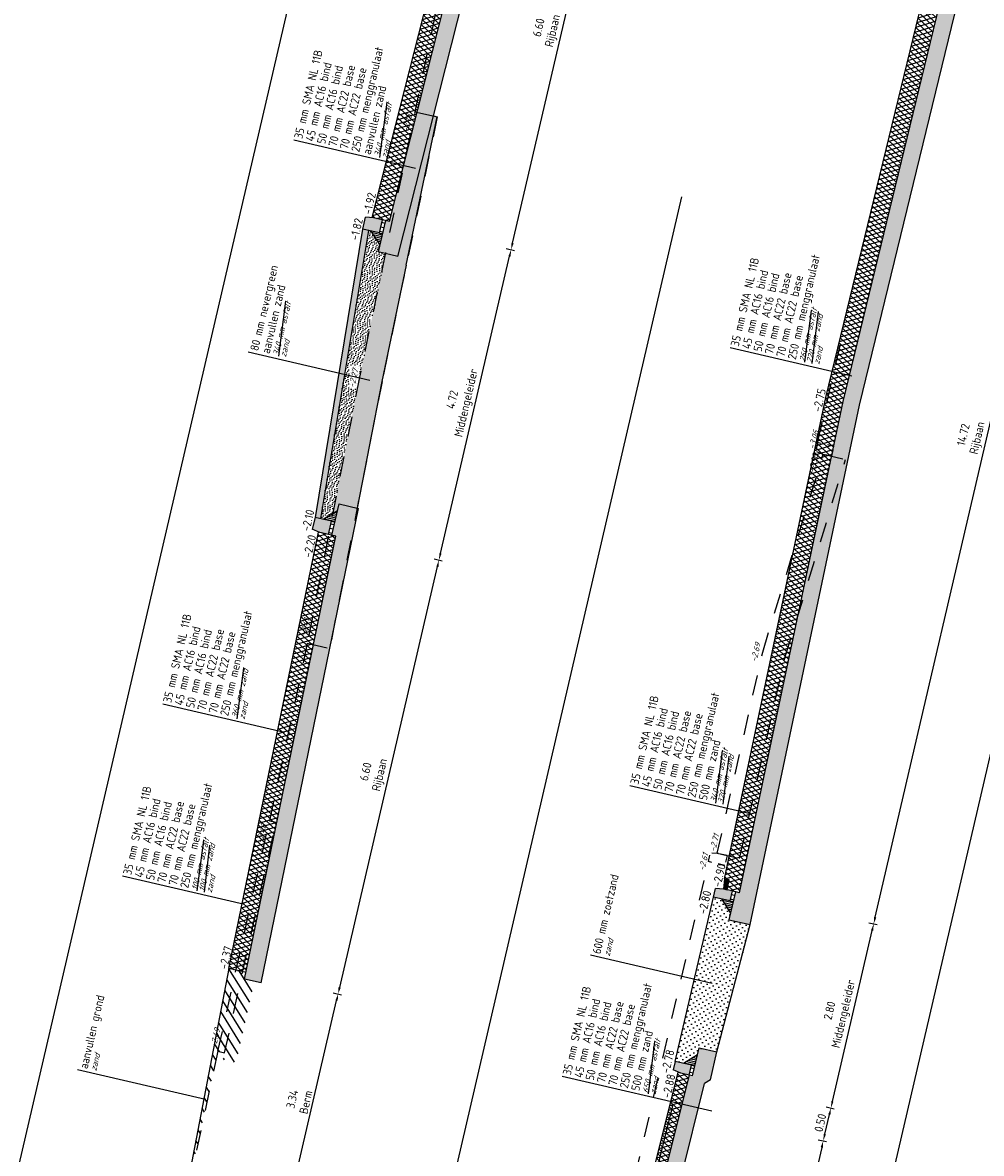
# Model space of a CAD drawing. Header units: metres. Extents: x 116958 to 118326, y 475500 to 477904.
# Tile 20 of 256: x 117782 to 117796, y 475606 to 475623. Entities that reach past the tile are written whole.
import ezdxf

# ---------------------------------------------------------------- set-up
doc = ezdxf.new("R2010")
doc.units = ezdxf.units.M
doc.header["$LTSCALE"] = 0.2
doc.linetypes.add('OPNEMEN', pattern=[3, 1.5, -1.5])
doc.layers.get('0').update_dxf_attribs({"color": 6})
for name, color, linetype in [('X-XX-DWP-ARCERING', 13, 'Continuous'), ('X-XX-DWP-ARCERING_GRIJS', 253, 'Continuous'), ('X-XX-DWP-ARCERING_RIVIERZAND', 3, 'Continuous'), ('X-XX-DWP-MAATVOERING', 2, 'Continuous'), ('X-XX-DWP-NW_SITUATIE', 3, 'Continuous'), ('X-XX-DWP-TEKST25', 2, 'Continuous'), ('X-XX-DWP-VERW_SITUATIE', 240, 'OPNEMEN')]:
    doc.layers.add(name, color=color, linetype=linetype)
doc.styles.get("Standard").update_dxf_attribs({"font": 'isocp.shx'})
doc.dimstyles.new('dim-50', dxfattribs={"dimscale": 0.05, "dimtxt": 2.5, "dimasz": 2, "dimexe": 1, "dimexo": 1, "dimgap": 0.8, "dimtad": 1, "dimzin": 0, "dimdsep": 46, "dimtxsty": 'Standard', "dimcen": 0, "dimclrd": 1, "dimclre": 1, "dimclrt": 256, "dimazin": 0, "dimtfac": 1, "dimtmove": 1, "dimatfit": 3, "dimfxl": 1.5, "dimfxlon": 1, "dimtfill": 1, "dimtolj": 1, "dimtzin": 0, "dimlwd": -1, "dimlwe": -1, "dimarcsym": 0})
pattern_1 = [(136.921862, (117587.671193, 476725.72233), (-0.0426871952, -0.0456514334), []), (196.921862, (117587.671193, 476725.72233), (0.0181917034, -0.059793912), [])]
pattern_2 = [(153.729479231, (-916.13505, 228.07293), (-0.143014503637, -0.018623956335), [0, -0.04, 0, -0.045, 0, -0.035]), (153.729479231, (-916.1826, 228.06696), (-0.071277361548, -0.054032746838), [0, -0.034, 0, -0.05, 0, -0.044]), (153.729479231, (-916.23033, 228.06063), (-0.107145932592, -0.036328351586), [0, -0.038, 0, -0.044, 0, -0.06])]

# ---------------------------------------------------------------- blocks, each defined once
blk = doc.blocks.new('*D225')
at = {"layer": 'Defpoints', "color": 0, "transparency": 16777216}
for p in [(117781.352, 475628.092), (117782.881, 475627.737), (117778.887, 475618.584)]:
    blk.add_point(p, dxfattribs=at)
at = {"layer": 'X-XX-DWP-MAATVOERING', "color": 1, "transparency": 16777216}
for p, q in [((117780.682, 475618.269), (117782.859, 475627.64)), ((117782.808, 475627.754), (117782.93, 475627.726)), ((117780.586, 475618.189), (117780.708, 475618.161))]:
    blk.add_line(p, q, dxfattribs=at)
for points in [[(117782.843, 475627.644), (117782.875, 475627.636), (117782.881, 475627.737)], [(117780.666, 475618.273), (117780.698, 475618.266), (117780.659, 475618.172)]]:
    blk.add_solid(points, dxfattribs=at)
at = {"layer": 'X-XX-DWP-MAATVOERING', "transparency": 16777216, "insert": (117781.551, 475623.005), "char_height": 0.125, "attachment_point": 5, "rotation": 76.9219, "bg_fill": 3, "box_fill_scale": 1.1, "bg_fill_color": 256, "bg_fill_true_color": 13158600, "bg_fill_transparency": 0}
blk.add_mtext('\\A1;9.82\\PRijbaan', dxfattribs=at)
blk = doc.blocks.new('130-150r')
for p, q in [((-150, -120), (-130, 0)), ((0, 0), (-130, 0)), ((0, -250), (0, 0)), ((-150, -250), (-150, -120)), ((-150, -250), (0, -250))]:
    blk.add_line(p, q)
blk = doc.blocks.new('180-200r')
for p, q in [((-200, 130), (-180, 250)), ((0, 250), (-180, 250)), ((0, 0), (0, 250)), ((-200, 0), (-200, 130)), ((-200, 0), (0, 0))]:
    blk.add_line(p, q)
blk = doc.blocks.new('*D177')
at = {"layer": 'Defpoints', "color": 0, "transparency": 16777216}
for p in [(117786.671, 475615.236), (117788.434, 475614.826), (117785.324, 475608.773)]:
    blk.add_point(p, dxfattribs=at)
at = {"layer": 'X-XX-DWP-MAATVOERING', "color": 1, "transparency": 16777216}
for p, q in [((117786.964, 475608.495), (117788.412, 475614.729)), ((117788.361, 475614.843), (117788.483, 475614.815)), ((117786.868, 475608.414), (117786.99, 475608.386))]:
    blk.add_line(p, q, dxfattribs=at)
for points in [[(117788.396, 475614.733), (117788.428, 475614.725), (117788.434, 475614.826)], [(117786.947, 475608.499), (117786.98, 475608.491), (117786.941, 475608.397)]]:
    blk.add_solid(points, dxfattribs=at)
at = {"layer": 'X-XX-DWP-MAATVOERING', "transparency": 16777216, "insert": (117787.469, 475611.663), "char_height": 0.125, "attachment_point": 5, "rotation": 76.9219, "bg_fill": 3, "box_fill_scale": 1.1, "bg_fill_color": 256, "bg_fill_true_color": 13158600, "bg_fill_transparency": 0}
blk.add_mtext('\\A1;6.60\\PRijbaan', dxfattribs=at)
blk = doc.blocks.new('*D178')
at = {"layer": 'Defpoints', "color": 0, "transparency": 16777216}
for p in [(117785.324, 475608.773), (117786.941, 475608.397), (117784.695, 475605.49)]:
    blk.add_point(p, dxfattribs=at)
at = {"layer": 'X-XX-DWP-MAATVOERING', "color": 1, "transparency": 16777216}
for p, q in [((117786.868, 475608.414), (117786.99, 475608.386)), ((117786.208, 475605.241), (117786.918, 475608.3)), ((117786.112, 475605.16), (117786.234, 475605.132))]:
    blk.add_line(p, q, dxfattribs=at)
for points in [[(117786.902, 475608.304), (117786.935, 475608.296), (117786.941, 475608.397)], [(117786.191, 475605.245), (117786.224, 475605.237), (117786.185, 475605.143)]]:
    blk.add_solid(points, dxfattribs=at)
at = {"layer": 'X-XX-DWP-MAATVOERING', "transparency": 16777216, "insert": (117786.362, 475606.817), "char_height": 0.125, "attachment_point": 5, "rotation": 76.9219, "bg_fill": 3, "box_fill_scale": 1.1, "bg_fill_color": 256, "bg_fill_true_color": 13158600, "bg_fill_transparency": 0}
blk.add_mtext('\\A1;3.34\\PBerm', dxfattribs=at)
blk = doc.blocks.new('*D179')
at = {"layer": 'Defpoints', "color": 0, "transparency": 16777216}
for p in [(117787.466, 475619.896), (117789.502, 475619.423), (117786.671, 475615.236)]:
    blk.add_point(p, dxfattribs=at)
at = {"layer": 'X-XX-DWP-MAATVOERING', "color": 1, "transparency": 16777216}
for p, q in [((117789.429, 475619.44), (117789.551, 475619.412)), ((117788.457, 475614.924), (117789.48, 475619.326)), ((117788.361, 475614.843), (117788.483, 475614.815))]:
    blk.add_line(p, q, dxfattribs=at)
for points in [[(117789.463, 475619.329), (117789.496, 475619.322), (117789.502, 475619.423)], [(117788.441, 475614.927), (117788.473, 475614.92), (117788.434, 475614.826)]]:
    blk.add_solid(points, dxfattribs=at)
at = {"layer": 'X-XX-DWP-MAATVOERING', "transparency": 16777216, "insert": (117788.75, 475617.175), "char_height": 0.125, "attachment_point": 5, "rotation": 76.9219, "bg_fill": 3, "box_fill_scale": 1.1, "bg_fill_color": 256, "bg_fill_true_color": 13158600, "bg_fill_transparency": 0}
blk.add_mtext('\\A1;4.72\\PMiddengeleider', dxfattribs=at)
blk = doc.blocks.new('*D180')
at = {"layer": 'Defpoints', "color": 0, "transparency": 16777216}
for p in [(117789.067, 475626.3), (117790.996, 475625.852), (117787.466, 475619.896)]:
    blk.add_point(p, dxfattribs=at)
at = {"layer": 'X-XX-DWP-MAATVOERING', "color": 1, "transparency": 16777216}
for p, q in [((117790.923, 475625.869), (117791.045, 475625.841)), ((117789.525, 475619.52), (117790.973, 475625.754)), ((117789.429, 475619.44), (117789.551, 475619.412))]:
    blk.add_line(p, q, dxfattribs=at)
for points in [[(117790.957, 475625.758), (117790.989, 475625.751), (117790.996, 475625.852)], [(117789.509, 475619.524), (117789.541, 475619.517), (117789.502, 475619.423)]]:
    blk.add_solid(points, dxfattribs=at)
at = {"layer": 'X-XX-DWP-MAATVOERING', "transparency": 16777216, "insert": (117790.03, 475622.688), "char_height": 0.125, "attachment_point": 5, "rotation": 76.9219, "bg_fill": 3, "box_fill_scale": 1.1, "bg_fill_color": 256, "bg_fill_true_color": 13158600, "bg_fill_transparency": 0}
blk.add_mtext('\\A1;6.60\\PRijbaan', dxfattribs=at)
blk = doc.blocks.new('*D283')
at = {"layer": 'Defpoints', "color": 0, "transparency": 16777216}
for p in [(117791.855, 475606.749), (117790.888, 475602.867), (117793.22, 475602.325)]:
    blk.add_point(p, dxfattribs=at)
at = {"layer": 'X-XX-DWP-MAATVOERING', "color": 1, "transparency": 16777216}
for p, q in [((117794.052, 475606.238), (117794.174, 475606.21)), ((117794.103, 475606.124), (117793.243, 475602.422)), ((117793.147, 475602.342), (117793.269, 475602.314))]:
    blk.add_line(p, q, dxfattribs=at)
for points in [[(117794.087, 475606.128), (117794.119, 475606.12), (117794.125, 475606.221)], [(117793.227, 475602.426), (117793.259, 475602.419), (117793.22, 475602.325)]]:
    blk.add_solid(points, dxfattribs=at)
at = {"layer": 'X-XX-DWP-MAATVOERING', "transparency": 16777216, "insert": (117793.472, 475604.32), "char_height": 0.125, "attachment_point": 5, "rotation": 76.9219, "bg_fill": 3, "box_fill_scale": 1.1, "bg_fill_color": 256, "bg_fill_true_color": 13158600, "bg_fill_transparency": 0}
blk.add_mtext('\\A1;4.00\\PFietsstraat', dxfattribs=at)
blk = doc.blocks.new('*D284')
at = {"layer": 'Defpoints', "color": 0, "transparency": 16777216}
for p in [(117792.774, 475609.923), (117794.872, 475609.436), (117792.142, 475607.195)]:
    blk.add_point(p, dxfattribs=at)
at = {"layer": 'X-XX-DWP-MAATVOERING', "color": 1, "transparency": 16777216}
for p, q in [((117794.799, 475609.453), (117794.921, 475609.424)), ((117794.261, 475606.806), (117794.85, 475609.338)), ((117794.166, 475606.725), (117794.287, 475606.697))]:
    blk.add_line(p, q, dxfattribs=at)
for points in [[(117794.833, 475609.342), (117794.866, 475609.335), (117794.872, 475609.436)], [(117794.245, 475606.81), (117794.277, 475606.802), (117794.239, 475606.708)]]:
    blk.add_solid(points, dxfattribs=at)
at = {"layer": 'X-XX-DWP-MAATVOERING', "transparency": 16777216, "insert": (117794.337, 475608.123), "char_height": 0.125, "attachment_point": 5, "rotation": 76.9219, "bg_fill": 3, "box_fill_scale": 1.1, "bg_fill_color": 256, "bg_fill_true_color": 13158600, "bg_fill_transparency": 0}
blk.add_mtext('\\A1;2.80\\PMiddengeleider', dxfattribs=at)
blk = doc.blocks.new('*D285')
at = {"layer": 'Defpoints', "color": 0, "transparency": 16777216}
for p in [(117796.043, 475624.275), (117798.203, 475623.773), (117792.712, 475609.938)]:
    blk.add_point(p, dxfattribs=at)
at = {"layer": 'X-XX-DWP-MAATVOERING', "color": 1, "transparency": 16777216}
for p, q in [((117798.13, 475623.79), (117798.252, 475623.762)), ((117794.895, 475609.533), (117798.18, 475623.676)), ((117794.799, 475609.453), (117794.921, 475609.424))]:
    blk.add_line(p, q, dxfattribs=at)
for points in [[(117798.164, 475623.68), (117798.196, 475623.672), (117798.203, 475623.773)], [(117794.879, 475609.537), (117794.911, 475609.529), (117794.872, 475609.436)]]:
    blk.add_solid(points, dxfattribs=at)
at = {"layer": 'X-XX-DWP-MAATVOERING', "transparency": 16777216, "insert": (117796.318, 475616.655), "char_height": 0.125, "attachment_point": 5, "rotation": 76.9219, "bg_fill": 3, "box_fill_scale": 1.1, "bg_fill_color": 256, "bg_fill_true_color": 13158600, "bg_fill_transparency": 0}
blk.add_mtext('\\A1;14.72\\PRijbaan', dxfattribs=at)
blk = doc.blocks.new('*D476')
at = {"layer": 'Defpoints', "color": 0, "transparency": 16777216}
for p in [(117791.976, 475607.234), (117791.855, 475606.749)]:
    blk.add_point(p, dxfattribs=at)
at = {"layer": 'X-XX-DWP-MAATVOERING', "color": 1, "transparency": 16777216}
for p, q in [((117794.166, 475606.725), (117794.287, 475606.697)), ((117794.148, 475606.319), (117794.216, 475606.611)), ((117794.052, 475606.238), (117794.174, 475606.21))]:
    blk.add_line(p, q, dxfattribs=at)
for points in [[(117794.2, 475606.615), (117794.232, 475606.607), (117794.239, 475606.708)], [(117794.132, 475606.323), (117794.164, 475606.315), (117794.125, 475606.221)]]:
    blk.add_solid(points, dxfattribs=at)
at = {"layer": 'X-XX-DWP-MAATVOERING', "transparency": 16777216, "insert": (117794.082, 475606.488), "char_height": 0.125, "attachment_point": 5, "rotation": 76.9219, "bg_fill": 3, "box_fill_scale": 1.1, "bg_fill_color": 256, "bg_fill_true_color": 13158600, "bg_fill_transparency": 0}
blk.add_mtext('\\A1;0.50', dxfattribs=at)
at = {"layer": 'Defpoints', "color": 0, "transparency": 16777216}
blk.add_point((117794.239, 475606.708), dxfattribs=at)

msp = doc.modelspace()

# ---------------------------------------------------------------- hatches: boundary and pattern name
at = {"layer": 'X-XX-DWP-ARCERING'}
h = msp.add_hatch(dxfattribs=at)
h.set_pattern_fill('STELSPECIE', color=256, scale=0.05, angle=118.6717)
h.set_pattern_definition([(166.921862, (117526.643397, 475088.37496), (-0.0150849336, -0.0649358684), [])])
h.paths.add_polyline_path([(117792.741, 475609.777), (117792.775, 475609.923), (117792.824, 475609.912), (117792.79, 475609.765)])
h = msp.add_hatch(dxfattribs=at)
h.set_pattern_fill('STELSPECIE', color=256, scale=0.02, angle=76.9219)
h.set_pattern_definition([(166.92186, (117760.551857, 475655.04479), (-0.006033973, -0.025974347), [])])
h.paths.add_polyline_path([(117792.62, 475609.805), (117792.75, 475609.595), (117792.79, 475609.765), (117792.722, 475609.781)])
h = msp.add_hatch(dxfattribs=at)
h.set_pattern_fill('STELSPECIE', color=256, scale=0.02, angle=76.9219)
h.set_pattern_definition([(166.92186, (117759.986158, 475652.609634), (-0.006033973, -0.025974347), [])])
h.paths.add_polyline_path([(117792.054, 475607.37), (117792.264, 475607.501), (117792.224, 475607.33), (117792.156, 475607.346)])
h = msp.add_hatch(dxfattribs=at)
h.set_pattern_fill('STELSPECIE', color=256, scale=0.05, angle=118.6717)
h.set_pattern_definition([(166.921862, (117526.0777, 475085.9398), (-0.0150849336, -0.0649358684), [])])
h.paths.add_polyline_path([(117792.176, 475607.342), (117792.142, 475607.195), (117792.19, 475607.184), (117792.224, 475607.33)])

# ---------------------------------------------------------------- linework, layer by layer
at = {"layer": 'Defpoints'}
msp.add_line((117793.133, 475597.019), (117798.121, 475618.494), dxfattribs=at)
at = {"layer": 'X-XX-DWP-NW_SITUATIE'}
for p, q in [((117792.824, 475609.912), (117792.728, 475609.497)), ((117792.886, 475609.897), (117792.775, 475609.923)), ((117792.62, 475609.805), (117792.75, 475609.595)), ((117792.741, 475609.777), (117792.79, 475609.765)), ((117792.19, 475607.184), (117792.287, 475607.598)), ((117792.287, 475607.598), (117792.55, 475607.537)), ((117792.453, 475607.123), (117792.55, 475607.537)), ((117792.054, 475607.37), (117792.264, 475607.501)), ((117790.767, 475602.382), (117791.976, 475607.234)), ((117792.19, 475607.184), (117792.142, 475607.195)), ((117792.176, 475607.342), (117792.224, 475607.33)), ((117792.453, 475607.123), (117792.368, 475607.07))]:
    msp.add_line(p, q, dxfattribs=at)
at = {"layer": 'X-XX-DWP-NW_SITUATIE', "flags": 128}
for points in [[(117793.041, 475609.424), (117794.663, 475617.12), (117796.447, 475624.463)], [(117792.663, 475610.103), (117794.165, 475617.233), (117795.814, 475624.021)], [(117792.886, 475609.897), (117794.419, 475617.175), (117796.103, 475624.107)], [(117791.932, 475607.398), (117792.498, 475609.833)], [(117792.728, 475609.497), (117793.041, 475609.424)], [(117792.015, 475607.225), (117791.976, 475607.234)]]:
    msp.add_lwpolyline(points, dxfattribs=at)
msp.add_lwpolyline([(117792.732, 475610.089), (117792.663, 475610.103), (117792.647, 475609.953), (117792.701, 475609.942)], close=True, dxfattribs=at)
at = {"layer": 'X-XX-DWP-TEKST25', "color": 1}
for p, q in [((117786.061, 475617.844), (117786.169, 475618.661)), ((117784.856, 475609.924), (117784.951, 475610.675)), ((117784.962, 475609.907), (117785.041, 475610.601)), ((117791.535, 475606.919), (117791.633, 475607.691))]:
    msp.add_line(p, q, dxfattribs=at)
at = {"layer": 'X-XX-DWP-VERW_SITUATIE'}
for p, q in [((117794.041, 475616.565), (117794.423, 475618.21)), ((117793.228, 475613.463), (117794.124, 475616.392)), ((117794.124, 475616.392), (117794.456, 475616.315)), ((117792.556, 475610.482), (117793.228, 475613.463)), ((117792.556, 475610.482), (117792.887, 475610.405)), ((117789.984, 475599.85), (117792.425, 475610.358))]:
    msp.add_line(p, q, dxfattribs=at)

# ---------------------------------------------------------------- block references
at = {"layer": 'X-XX-DWP-NW_SITUATIE'}
for name, p, xscale, yscale, zscale, rotation in [('180-200r', (117787.548, 475619.672), -0.0009999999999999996, 0.0009999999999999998, 0.0009999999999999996, 76.92186178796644), ('180-200r', (117786.843, 475615.401), 0.0009999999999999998, 0.0009999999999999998, 0.0009999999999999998, 76.9218617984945), ('130-150r', (117792.498, 475609.833), -0.001, 0.001, 0.001, 76.92186179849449), ('130-150r', (117791.932, 475607.398), 0.001, 0.001, 0.001, 76.9218617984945)]:
    msp.add_blockref(name, p, dxfattribs=dict(at, xscale=xscale, yscale=yscale, zscale=zscale, rotation=rotation))
at = {"layer": 'X-XX-DWP-VERW_SITUATIE', "yscale": 0.001, "zscale": 0.001}
for p, xscale, rotation in [((117794.041, 475616.565), 0.001, 76.9218617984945), ((117792.425, 475610.358), -0.001, 76.92186179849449)]:
    msp.add_blockref('130-150r', p, dxfattribs=dict(at, xscale=xscale, rotation=rotation))

# ---------------------------------------------------------------- texts
at = {"layer": 'X-XX-DWP-TEKST25'}
for s, rotation, p in [('35 mm SMA NL 11B', 76.9156, (117786.409, 475621.059)), ('45 mm AC16 bind', 76.9156, (117786.578, 475621.02)), ('50 mm AC16 bind', 76.9156, (117786.747, 475620.981)), ('70 mm AC22 base', 76.9156, (117786.916, 475620.941)), ('80 mm nevergreen', 76.8032, (117785.757, 475617.915)), ('aanvullen zand', 76.8032, (117785.926, 475617.875)), ('-2.75', 76.9219, (117794.089, 475617.012)), ('-2.20', 76.9219, (117786.542, 475614.851)), ('35 mm SMA NL 11B', 76.9156, (117784.468, 475612.703)), ('45 mm AC16 bind', 76.9156, (117784.637, 475612.664)), ('50 mm AC16 bind', 76.9156, (117784.806, 475612.625)), ('35 mm SMA NL 11B', 76.9156, (117791.387, 475611.493)), ('45 mm AC16 bind', 76.9156, (117791.556, 475611.454)), ('50 mm AC16 bind', 76.9156, (117791.725, 475611.415)), ('70 mm AC22 base', 76.9156, (117791.893, 475611.375)), ('70 mm AC22 base', 76.9156, (117792.062, 475611.336)), ('250 mm menggranulaat', 76.9156, (117784.72, 475609.956)), ('35 mm SMA NL 11B', 76.9156, (117783.876, 475610.152)), ('45 mm AC16 bind', 76.9156, (117784.044, 475610.113)), ('50 mm AC16 bind', 76.9156, (117784.213, 475610.074)), ('70 mm AC22 base', 76.9156, (117784.382, 475610.034)), ('70 mm AC22 base', 76.9156, (117784.551, 475609.995)), ('600 mm zoetzand', 76.9156, (117790.825, 475608.98)), ('-2.90', 76.9219, (117792.605, 475609.971)), ('-2.80', 76.9219, (117792.392, 475609.571)), ('250 mm menggranulaat', 76.9156, (117791.23, 475606.99)), ('aanvullen grond', 76.9156, (117783.23, 475607.279)), ('35 mm SMA NL 11B', 76.9156, (117790.386, 475607.186)), ('45 mm AC16 bind', 76.9156, (117790.555, 475607.147)), ('50 mm AC16 bind', 76.9156, (117790.723, 475607.108)), ('70 mm AC22 base', 76.9156, (117790.892, 475607.069)), ('70 mm AC22 base', 76.9156, (117791.061, 475607.029)), ('500 mm zand', 76.9156, (117791.399, 475606.951)), ('-2.78', 76.9219, (117791.844, 475607.214)), ('-2.88', 76.9219, (117791.858, 475606.847))]:
    msp.add_text(s, height=0.125, rotation=rotation, dxfattribs=at).set_placement(p)
at = {"layer": 'X-XX-DWP-TEKST25', "color": 1, "oblique": 20}
for s, p in [('340 mm asfalt', (117786.061, 475617.844)), ('zand', (117786.167, 475617.826)), ('100 mm asfalt', (117784.856, 475609.924)), ('100 mm zand', (117784.962, 475609.907)), ('zand', (117785.068, 475609.889)), ('zand', (117790.961, 475608.948)), ('650 mm asfalt', (117791.535, 475606.919)), ('zand', (117783.359, 475607.249)), ('zand', (117791.641, 475606.902))]:
    msp.add_text(s, height=0.09, rotation=76.9156, dxfattribs=at).set_placement(p)
at = {"layer": 'X-XX-DWP-VERW_SITUATIE', "oblique": 20}
for s, p in [('-2.18', (117787.976, 475621.156)), ('-2.27', (117787.18, 475617.37)), ('-3.06', (117793.995, 475616.457)), ('-2.90', (117793.989, 475616.104)), ('-2.41', (117786.461, 475613.686)), ('-2.69', (117793.136, 475613.307)), ('-2.46', (117785.821, 475610.619)), ('-2.71', (117792.527, 475610.494)), ('-2.61', (117792.365, 475610.21)), ('-2.49', (117785.131, 475607.593))]:
    msp.add_text(s, height=0.09, rotation=76.9219, dxfattribs=at).set_placement(p)

# ---------------------------------------------------------------- dimensions: what is measured, and where the dimension line sits
at = {"layer": 'X-XX-DWP-MAATVOERING'}
dim = msp.add_linear_dim(base=(117782.881, 475627.737), p1=(117778.887, 475618.584), p2=(117781.352, 475628.092), angle=76.9219, text='<>\\PRijbaan', dimstyle='dim-50', dxfattribs=at)
dim.commit()
dim.dimension.update_dxf_attribs({"geometry": '*D225', "text_midpoint": (117781.551, 475623.005)})

# ---------------------------------------------------------------- next in the draw order: dimensions: what is measured, and where the dimension line sits
dim = msp.add_linear_dim(base=(117788.434, 475614.826), p1=(117785.324, 475608.773), p2=(117786.671, 475615.236), angle=76.9219, text='<>\\PRijbaan', dimstyle='dim-50', dxfattribs=at)
dim.commit()
dim.dimension.update_dxf_attribs({"geometry": '*D177', "text_midpoint": (117787.469, 475611.663)})

# ---------------------------------------------------------------- next in the draw order: linework, layer by layer
at = {"layer": 'X-XX-DWP-TEKST25', "color": 1}
for p, q in [((117785.448, 475612.475), (117785.543, 475613.226)), ((117786.146, 475612.272), (117784.343, 475612.691)), ((117785.553, 475609.721), (117783.75, 475610.14))]:
    msp.add_line(p, q, dxfattribs=at)
at = {"layer": 'X-XX-DWP-VERW_SITUATIE'}
for p, q in [((117786.485, 475613.595), (117785.925, 475610.963)), ((117786.485, 475613.595), (117786.816, 475613.518)), ((117785.925, 475610.963), (117786.022, 475610.941))]:
    msp.add_line(p, q, dxfattribs=at)

# ---------------------------------------------------------------- next in the draw order: texts
at = {"layer": 'X-XX-DWP-TEKST25'}
for s, p in [('250 mm menggranulaat', (117785.312, 475612.507)), ('70 mm AC22 base', (117784.975, 475612.585)), ('70 mm AC22 base', (117785.144, 475612.546))]:
    msp.add_text(s, height=0.125, rotation=76.9156, dxfattribs=at).set_placement(p)
at = {"layer": 'X-XX-DWP-TEKST25', "color": 1, "oblique": 20}
for s, p in [('360 mm zand', (117785.448, 475612.475)), ('zand', (117785.554, 475612.458))]:
    msp.add_text(s, height=0.09, rotation=76.9156, dxfattribs=at).set_placement(p)

# ---------------------------------------------------------------- next in the draw order: dimensions: what is measured, and where the dimension line sits
at = {"layer": 'X-XX-DWP-MAATVOERING'}
for base, p1, p2, text, picture, middle in [((117789.502, 475619.423), (117786.671, 475615.236), (117787.466, 475619.896), '<>\\PMiddengeleider', '*D179', (117788.75, 475617.175)), ((117786.941, 475608.397), (117784.695, 475605.49), (117785.324, 475608.773), '<>\\PBerm', '*D178', (117786.362, 475606.817))]:
    dim = msp.add_linear_dim(base=base, p1=p1, p2=p2, angle=76.9219, text=text, dimstyle='dim-50', dxfattribs=at)
    dim.commit()
    dim.dimension.update_dxf_attribs({"geometry": picture, "text_midpoint": middle})

# ---------------------------------------------------------------- next in the draw order: hatches: boundary and pattern name
at = {"layer": 'X-XX-DWP-ARCERING'}
h = msp.add_hatch(dxfattribs=at)
h.set_pattern_fill('ZAND', color=256, scale=0.05, angle=76.8076)
h.set_pattern_definition(pattern_2)
h.paths.add_polyline_path([(117787.034, 475617.575), (117786.982, 475617.264), (117787.197, 475617.213), (117787.259, 475617.522)], flags=17)
h = msp.add_hatch(color=253, dxfattribs=at)
h.dxf.hatch_style = 1
h.paths.add_polyline_path([(117786.904, 475617.282), (117786.6, 475615.458), (117786.678, 475615.439), (117786.982, 475617.264)])
h = msp.add_hatch(dxfattribs=at)
h.set_pattern_fill('ZAND', color=256, scale=0.05, angle=76.8076)
h.set_pattern_definition(pattern_2)
h.paths.add_polyline_path([(117786.982, 475617.264), (117786.678, 475615.439), (117786.721, 475615.429), (117786.862, 475615.516), (117787.197, 475617.213)])
h = msp.add_hatch(dxfattribs=at)
h.set_pattern_fill('SCHR-BETON', color=256, scale=0.05, angle=118.67)
h.set_pattern_definition([(245.591862, (117587.6712, 476725.72233), (-0.169856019, -0.031762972), [0.018, -0.198]), (190.591862, (117587.6712, 476725.72233), (0.080597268, -0.16493228), [0.0144, -0.1584]), (296.042862, (117587.65704, 476725.71968), (-0.089259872, -0.196694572), [0.01529768, -0.1682744]), (241.776062, (117587.6841, 476725.6761), (-0.257389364, -0.03058304), [0.027, -0.297]), (292.227462, (117587.66265, 476725.67354), (-0.15322643, -0.285478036), [0.02294648, -0.2524112]), (186.775862, (117587.6841, 476725.6761), (-0.15322633, -0.28547808), [0.0216, -0.2376]), (216.591862, (117587.65775, 476725.6812), (-0.163958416, 0.05456731), [0.018, -0.198]), (161.591862, (117587.65775, 476725.6812), (-0.009468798, -0.183327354), [0.0144, -0.1584]), (267.043262, (117587.64409, 476725.68575), (-0.173426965, -0.128760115), [0.01529768, -0.1682744]), (233.091862, (117587.671193, 476725.72233), (0.0186633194, -0.0777388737), [0, -0.15648, 0, -0.1608, 0, -0.159]), (203.091862, (117587.67119, 476725.72233), (-0.035370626, -0.1081455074), [0, -0.09168, 0, -0.15288, 0, -0.0606]), (163.091862, (117587.722744, 476725.73671), (-0.124871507, -0.0292176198), [0, -0.06, 0, -0.1872, 0, -0.2484]), (153.091862, (117587.74586, 476725.74316), (-0.128356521, -0.060761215), [0, -0.078, 0, -0.12432, 0, -0.1764])])
h.paths.add_polyline_path([(117787.244, 475615.59), (117786.954, 475615.657), (117786.846, 475615.194), (117786.905, 475615.181), (117785.557, 475608.616), (117785.801, 475608.56)])
h = msp.add_hatch(color=253, dxfattribs=at)
h.dxf.hatch_style = 1
h.paths.add_polyline_path([(117786.599, 475615.457), (117786.559, 475615.282), (117786.671, 475615.235), (117786.798, 475615.206), (117786.843, 475615.401)])
h = msp.add_hatch(dxfattribs=at)
h.set_pattern_fill('STELSPECIE', color=256, scale=0.02, angle=76.9219)
h.set_pattern_definition([(166.92186, (117754.65346, 475660.668561), (-0.006033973, -0.025974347), [])])
h.paths.add_polyline_path([(117786.721, 475615.429), (117786.931, 475615.56), (117786.892, 475615.389), (117786.823, 475615.405)])
h = msp.add_hatch(dxfattribs=at)
h.set_pattern_fill('STELSPECIE', color=256, scale=0.05, angle=118.6717)
h.set_pattern_definition([(166.921862, (117520.745, 475093.99873), (-0.0150849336, -0.0649358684), [])])
h.paths.add_polyline_path([(117786.843, 475615.401), (117786.798, 475615.206), (117786.846, 475615.194), (117786.892, 475615.389)])
h = msp.add_hatch(dxfattribs=at)
h.set_pattern_fill('AANVULLEN', color=256, scale=0.05)
h.set_pattern_definition([(121.921862, (117587.67119, 476725.72233), (-0.093364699, -0.058163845), [])])
h.paths.add_polyline_path([(117785.557, 475608.616), (117785.577, 475608.714), (117785.324, 475608.773), (117784.695, 475605.49), (117784.711, 475605.486), (117785.162, 475607.547), (117785.26, 475607.524), (117785.238, 475607.427), (117785.433, 475607.382), (117785.701, 475608.583)])
at = {"layer": 'X-XX-DWP-ARCERING_GRIJS'}
h = msp.add_hatch(dxfattribs=at)
h.set_pattern_fill('ASFALT', color=256, scale=0.05)
h.set_pattern_definition(pattern_1)
h.paths.add_polyline_path([(117786.652, 475615.24), (117785.324, 475608.773), (117785.577, 475608.714), (117786.905, 475615.181)])

# ---------------------------------------------------------------- next in the draw order: linework, layer by layer
at = {"layer": 'X-XX-DWP-NW_SITUATIE'}
for p, q in [((117787.304, 475619.728), (117786.6, 475615.458)), ((117785.801, 475608.56), (117787.244, 475615.59)), ((117786.846, 475615.194), (117786.954, 475615.657)), ((117786.954, 475615.657), (117787.244, 475615.59)), ((117786.721, 475615.429), (117786.931, 475615.56)), ((117786.843, 475615.401), (117786.892, 475615.389)), ((117785.324, 475608.773), (117786.652, 475615.24)), ((117786.905, 475615.181), (117786.652, 475615.24)), ((117785.557, 475608.616), (117786.905, 475615.181)), ((117785.324, 475608.773), (117784.695, 475605.49)), ((117785.577, 475608.714), (117785.324, 475608.773)), ((117785.801, 475608.56), (117785.557, 475608.616))]:
    msp.add_line(p, q, dxfattribs=at)
at = {"layer": 'X-XX-DWP-NW_SITUATIE', "flags": 128}
msp.add_lwpolyline([(117787.95, 475619.193), (117787.59, 475617.47), (117787.223, 475615.595)], dxfattribs=at)
at = {"layer": 'X-XX-DWP-TEKST25', "color": 1}
for p, q in [((117787.413, 475617.485), (117785.61, 475617.908)), ((117784.977, 475606.832), (117783.084, 475607.272))]:
    msp.add_line(p, q, dxfattribs=at)
at = {"layer": 'X-XX-DWP-VERW_SITUATIE'}
for p, q in [((117787.257, 475617.537), (117786.485, 475613.595)), ((117787.591, 475617.472), (117786.816, 475613.518)), ((117785.162, 475607.547), (117785.925, 475610.963)), ((117785.26, 475607.524), (117786.022, 475610.941)), ((117785.162, 475607.547), (117784.664, 475605.271)), ((117785.162, 475607.547), (117785.26, 475607.524))]:
    msp.add_line(p, q, dxfattribs=at)

# ---------------------------------------------------------------- next in the draw order: texts
at = {"layer": 'X-XX-DWP-TEKST25'}
for s, p in [('-1.82', (117787.236, 475619.554)), ('-2.10', (117786.519, 475615.244)), ('-2.37', (117785.299, 475608.754))]:
    msp.add_text(s, height=0.125, rotation=76.9219, dxfattribs=at).set_placement(p)

# ---------------------------------------------------------------- next in the draw order: dimensions: what is measured, and where the dimension line sits
at = {"layer": 'X-XX-DWP-MAATVOERING'}
dim = msp.add_linear_dim(base=(117790.996, 475625.852), p1=(117787.466, 475619.896), p2=(117789.067, 475626.3), angle=76.9219, text='<>\\PRijbaan', dimstyle='dim-50', dxfattribs=at)
dim.commit()
dim.dimension.update_dxf_attribs({"geometry": '*D180', "text_midpoint": (117790.03, 475622.688)})

# ---------------------------------------------------------------- next in the draw order: hatches: boundary and pattern name
at = {"layer": 'X-XX-DWP-ARCERING'}
h = msp.add_hatch(dxfattribs=at)
h.set_pattern_fill('SCHR-BETON', color=256, scale=0.05, angle=118.67)
h.set_pattern_definition([(245.2487, (117788.46868, 475622.87847), (-0.170043, -0.030745), [0.018, -0.198]), (190.2487, (117788.46868, 475622.87847), (0.079608, -0.165412), [0.0144, -0.1584]), (295.6997, (117788.45451, 475622.8759), (-0.090436, -0.1961564), [0.015298, -0.1682744]), (241.433, (117788.4813, 475622.83215), (-0.257568, -0.029041), [0.027, -0.297]), (291.884, (117788.45984, 475622.82973), (-0.154933, -0.284555), [0.022946, -0.252411]), (186.433, (117788.4813, 475622.83215), (-0.154933, -0.284555), [0.0216, -0.2376]), (216.2487, (117788.455, 475622.83742), (-0.1636287, 0.0555483), [0.018, -0.198]), (161.2487, (117788.455, 475622.83742), (-0.010567, -0.183267), [0.0144, -0.1584]), (266.7, (117788.44136, 475622.84205), (-0.174195, -0.127719), [0.015298, -0.1682744]), (232.7487, (117788.46868, 475622.878465), (0.0181974, -0.0778493), [0, -0.15648, 0, -0.1608, 0, -0.159]), (202.7487, (117788.46868, 475622.878465), (-0.0360177, -0.1079317), [0, -0.09168, 0, -0.15288, 0, -0.0606]), (162.7487, (117788.52032, 475622.89254), (-0.1250443, -0.0284692), [0, -0.06, 0, -0.1872, 0, -0.2484]), (152.7487, (117788.54347, 475622.89885), (-0.128718, -0.0599914), [0, -0.078, 0, -0.12432, 0, -0.1764])])
h.paths.add_polyline_path([(117789.345, 475626.338), (117787.7, 475619.842), (117787.642, 475619.855), (117787.534, 475619.392), (117787.824, 475619.325), (117789.588, 475626.282)])
h = msp.add_hatch(dxfattribs=at)
h.set_pattern_fill('ZAND', color=256, scale=0.05, angle=76.81)
h.set_pattern_definition([(153.388701, (117457.6174, 476424.804756), (-0.143122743, -0.017773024), [0, -0.04, 0, -0.045, 0, -0.035]), (153.388701, (117457.56981, 476424.79907), (-0.07159747, -0.053607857), [0, -0.034, 0, -0.05, 0, -0.044]), (153.388701, (117457.522045, 476424.79303), (-0.1073601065, -0.03569044), [0, -0.038, 0, -0.044, 0, -0.06])])
h.paths.add_polyline_path([(117787.639, 475619.368), (117787.261, 475617.537), (117786.862, 475615.516), (117786.932, 475615.56), (117786.954, 475615.657), (117787.223, 475615.595), (117787.59, 475617.47), (117787.95, 475619.193), (117788.409, 475621.391), (117788.351, 475621.405), (117787.824, 475619.325)])
h = msp.add_hatch(color=253, dxfattribs=at)
h.dxf.hatch_style = 1
h.paths.add_polyline_path([(117787.466, 475619.896), (117787.345, 475619.904), (117787.304, 475619.728), (117787.548, 475619.672), (117787.593, 475619.867)])
h = msp.add_hatch(dxfattribs=at)
h.set_pattern_fill('STELSPECIE', color=256, scale=0.05, angle=118.6717)
h.set_pattern_definition([(166.921862, (117521.44979, 475098.27004), (-0.0150849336, -0.0649358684), [])])
h.paths.add_polyline_path([(117787.548, 475619.672), (117787.593, 475619.867), (117787.642, 475619.855), (117787.596, 475619.661)])
h = msp.add_hatch(color=253, dxfattribs=at)
h.dxf.hatch_style = 1
h.paths.add_polyline_path([(117787.313, 475619.728), (117786.904, 475617.282), (117786.982, 475617.264), (117787.391, 475619.709)])
h = msp.add_hatch(dxfattribs=at)
h.set_pattern_fill('ZAND', color=256, scale=0.05, angle=76.8076)
h.set_pattern_definition(pattern_2)
h.paths.add_polyline_path([(117787.434, 475619.699), (117787.391, 475619.709), (117787.034, 475617.575), (117787.259, 475617.522), (117787.261, 475617.537), (117787.647, 475619.366), (117787.542, 475619.391), (117787.565, 475619.489)])
h = msp.add_hatch(dxfattribs=at)
h.set_pattern_fill('STELSPECIE', color=256, scale=0.02, angle=76.9219)
h.set_pattern_definition([(166.92186, (117755.35825, 475664.93987), (-0.006033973, -0.025974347), [])])
h.paths.add_polyline_path([(117787.426, 475619.7), (117787.557, 475619.49), (117787.596, 475619.661), (117787.528, 475619.676)])
at = {"layer": 'X-XX-DWP-ARCERING_GRIJS'}
h = msp.add_hatch(dxfattribs=at)
h.set_pattern_fill('ASFALT', color=256, scale=0.05)
h.set_pattern_definition(pattern_1)
h.paths.add_polyline_path([(117788.994, 475626.01), (117787.447, 475619.901), (117787.7, 475619.842), (117789.32, 475626.241), (117789.124, 475626.287), (117789.042, 475625.996)])

# ---------------------------------------------------------------- next in the draw order: linework, layer by layer
at = {"layer": 'Defpoints'}
for p, q in [((117780.824, 475599.878), (117789.645, 475637.846)), ((117786.979, 475598.449), (117792.033, 475620.205))]:
    msp.add_line(p, q, dxfattribs=at)
at = {"layer": 'X-XX-DWP-NW_SITUATIE'}
for p, q in [((117787.824, 475619.325), (117789.68, 475626.645)), ((117787.7, 475619.842), (117789.32, 475626.241)), ((117787.447, 475619.901), (117788.994, 475626.01)), ((117787.95, 475619.193), (117788.409, 475621.391)), ((117788.351, 475621.405), (117788.409, 475621.391)), ((117787.7, 475619.842), (117787.447, 475619.901)), ((117787.642, 475619.855), (117787.534, 475619.392)), ((117787.391, 475619.709), (117786.678, 475615.439)), ((117787.426, 475619.7), (117787.557, 475619.49)), ((117787.548, 475619.672), (117787.596, 475619.661)), ((117787.824, 475619.325), (117787.534, 475619.392))]:
    msp.add_line(p, q, dxfattribs=at)
at = {"layer": 'X-XX-DWP-TEKST25', "color": 1}
for p, q in [((117787.558, 475620.792), (117787.666, 475621.61)), ((117788.087, 475620.628), (117786.284, 475621.047))]:
    msp.add_line(p, q, dxfattribs=at)
at = {"layer": 'X-XX-DWP-VERW_SITUATIE'}
for p, q in [((117789.605, 475628.782), (117787.257, 475617.537)), ((117788.078, 475621.468), (117788.409, 475621.391)), ((117788.409, 475621.391), (117787.59, 475617.468))]:
    msp.add_line(p, q, dxfattribs=at)

# ---------------------------------------------------------------- next in the draw order: texts
at = {"layer": 'X-XX-DWP-TEKST25'}
for s, rotation, p in [('250 mm menggranulaat', 76.9156, (117787.254, 475620.863)), ('70 mm AC22 base', 76.9156, (117787.085, 475620.902)), ('aanvullen zand', 76.9156, (117787.422, 475620.824)), ('-1.92', 76.9219, (117787.43, 475619.936))]:
    msp.add_text(s, height=0.125, rotation=rotation, dxfattribs=at).set_placement(p)
at = {"layer": 'X-XX-DWP-TEKST25', "color": 1, "oblique": 20}
for s, p in [('340 mm asfalt', (117787.558, 475620.792)), ('zand', (117787.664, 475620.775))]:
    msp.add_text(s, height=0.09, rotation=76.9156, dxfattribs=at).set_placement(p)

# ---------------------------------------------------------------- next in the draw order: dimensions: what is measured, and where the dimension line sits
at = {"layer": 'X-XX-DWP-MAATVOERING'}
dim = msp.add_linear_dim(base=(117793.22, 475602.325), p1=(117791.855, 475606.749), p2=(117790.888, 475602.867), angle=76.9219, text='<>\\PFietsstraat', dimstyle='dim-50', dxfattribs=at)
dim.commit()
dim.dimension.update_dxf_attribs({"geometry": '*D283', "text_midpoint": (117793.472, 475604.32)})

# ---------------------------------------------------------------- next in the draw order: linework, layer by layer
at = {"layer": 'X-XX-DWP-NW_SITUATIE'}
for p in [(117790.932, 475602.857), (117791.855, 475606.749)]:
    msp.add_line(p, (117791.899, 475606.739), dxfattribs=at)

# ---------------------------------------------------------------- next in the draw order: dimensions: what is measured, and where the dimension line sits
at = {"layer": 'X-XX-DWP-MAATVOERING'}
dim = msp.add_linear_dim(base=(117794.872, 475609.436), p1=(117792.142, 475607.195), p2=(117792.774, 475609.923), angle=76.9219, text='<>\\PMiddengeleider', dimstyle='dim-50', dxfattribs=at)
dim.commit()
dim.dimension.update_dxf_attribs({"geometry": '*D284', "text_midpoint": (117794.337, 475608.123)})

# ---------------------------------------------------------------- next in the draw order: hatches: boundary and pattern name
at = {"layer": 'X-XX-DWP-ARCERING'}
h = msp.add_hatch(dxfattribs=at)
h.set_pattern_fill('SCHR-BETON', color=256, scale=0.05, angle=118.67)
h.set_pattern_definition([(245.592, (117791.9001, 475605.59252), (-0.169856, -0.031763), [0.018, -0.198]), (190.592, (117791.9001, 475605.59252), (0.080597, -0.164932), [0.0144, -0.1584]), (296.043, (117791.88594, 475605.58987), (-0.08926, -0.1966946), [0.015298, -0.1682744]), (241.776, (117791.913, 475605.54629), (-0.257389, -0.030583), [0.027, -0.297]), (292.2275, (117791.89155, 475605.54374), (-0.153226, -0.285478), [0.022946, -0.252411]), (186.776, (117791.913, 475605.5463), (-0.153226, -0.285478), [0.0216, -0.2376]), (216.592, (117791.88665, 475605.5514), (-0.1639584, 0.0545673), [0.018, -0.198]), (161.592, (117791.88665, 475605.5514), (-0.009469, -0.183327), [0.0144, -0.1584]), (267.0433, (117791.87299, 475605.55594), (-0.173427, -0.12876), [0.015298, -0.1682744]), (233.0919, (117791.900093, 475605.59252), (0.0186633, -0.0777389), [0, -0.15648, 0, -0.1608, 0, -0.159]), (203.0919, (117791.90009, 475605.59252), (-0.0353706, -0.1081455), [0, -0.09168, 0, -0.15288, 0, -0.0606]), (163.0919, (117791.951644, 475605.60691), (-0.1248715, -0.0292176), [0, -0.06, 0, -0.1872, 0, -0.2484]), (153.092, (117791.97476, 475605.61336), (-0.1283565, -0.0607612), [0, -0.078, 0, -0.12432, 0, -0.1764])])
h.paths.add_polyline_path([(117792.55, 475607.537), (117792.287, 475607.598), (117792.19, 475607.184), (117792.142, 475607.195), (117790.934, 475602.35), (117791.01, 475602.325), (117790.915, 475601.916), (117791.149, 475601.863), (117791.245, 475602.276), (117791.194, 475602.359), (117792.368, 475607.07), (117792.453, 475607.123)])
h = msp.add_hatch(color=253, dxfattribs=at)
h.dxf.hatch_style = 1
h.paths.add_polyline_path([(117791.932, 475607.398), (117791.903, 475607.272), (117792.015, 475607.225), (117792.142, 475607.195), (117792.176, 475607.342)])
at = {"layer": 'X-XX-DWP-ARCERING_GRIJS'}
h = msp.add_hatch(dxfattribs=at)
h.set_pattern_fill('ASFALT', color=256, scale=0.05)
h.set_pattern_definition([(136.921862, (117584.18576, 476726.99057), (-0.0426871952, -0.0456514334), []), (196.921862, (117584.18576, 476726.99057), (0.0181917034, -0.059793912), [])])
h.paths.add_polyline_path([(117791.976, 475607.234), (117790.767, 475602.382), (117790.932, 475602.343), (117792.142, 475607.195)])

# ---------------------------------------------------------------- next in the draw order: linework, layer by layer
at = {"layer": 'X-XX-DWP-NW_SITUATIE'}
for p, q in [((117790.932, 475602.343), (117792.142, 475607.195)), ((117791.194, 475602.359), (117792.368, 475607.07))]:
    msp.add_line(p, q, dxfattribs=at)
at = {"layer": 'X-XX-DWP-TEKST25', "color": 1}
msp.add_line((117792.482, 475608.554), (117790.679, 475608.973), dxfattribs=at)

# ---------------------------------------------------------------- next in the draw order: dimensions: what is measured, and where the dimension line sits
at = {"layer": 'X-XX-DWP-MAATVOERING'}
dim = msp.add_linear_dim(base=(117798.203, 475623.773), p1=(117792.712, 475609.938), p2=(117796.043, 475624.275), angle=76.9219, text='<>\\PRijbaan', dimstyle='dim-50', dxfattribs=at)
dim.commit()
dim.dimension.update_dxf_attribs({"geometry": '*D285', "text_midpoint": (117796.318, 475616.655)})

# ---------------------------------------------------------------- next in the draw order: hatches: boundary and pattern name
at = {"layer": 'X-XX-DWP-ARCERING'}
h = msp.add_hatch(dxfattribs=at)
h.set_pattern_fill('SCHR-BETON', color=256, scale=0.05, angle=118.67)
h.set_pattern_definition([(245.591862, (117885.9887, 476092.91642), (-0.16985602, -0.031762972), [0.018, -0.198]), (190.59186, (117885.9887, 476092.91642), (0.08059727, -0.16493228), [0.0144, -0.1584]), (296.04286, (117885.97454, 476092.91377), (-0.08925987, -0.19669457), [0.01529768, -0.1682744]), (241.77606, (117886.0016, 476092.87018), (-0.25738936, -0.03058304), [0.027, -0.297]), (292.22746, (117885.98015, 476092.86764), (-0.15322643, -0.28547804), [0.02294648, -0.2524112]), (186.77586, (117886.0016, 476092.87018), (-0.15322633, -0.28547808), [0.0216, -0.2376]), (216.591862, (117885.97525, 476092.87529), (-0.163958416, 0.05456731), [0.018, -0.198]), (161.59186, (117885.97525, 476092.8753), (-0.0094688, -0.183327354), [0.0144, -0.1584]), (267.04326, (117885.96159, 476092.87984), (-0.173426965, -0.128760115), [0.01529768, -0.1682744]), (233.091862, (117885.988693, 476092.91642), (0.0186633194, -0.077738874), [0, -0.15648, 0, -0.1608, 0, -0.159]), (203.091862, (117885.98869, 476092.91642), (-0.035370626, -0.108145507), [0, -0.09168, 0, -0.15288, 0, -0.0606]), (163.091862, (117886.040244, 476092.930804), (-0.124871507, -0.02921762), [0, -0.06, 0, -0.1872, 0, -0.2484]), (153.091862, (117886.06336, 476092.93725), (-0.128356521, -0.060761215), [0, -0.078, 0, -0.12432, 0, -0.1764])])
h.paths.add_polyline_path([(117796.156, 475624.531), (117796.06, 475624.117), (117796.103, 475624.107), (117794.419, 475617.175), (117792.886, 475609.897), (117792.824, 475609.912), (117792.728, 475609.497), (117793.041, 475609.424), (117794.663, 475617.12), (117796.447, 475624.463)])
h = msp.add_hatch(color=253, dxfattribs=at)
h.dxf.hatch_style = 1
h.paths.add_polyline_path([(117792.663, 475610.103), (117792.647, 475609.953), (117792.701, 475609.942), (117792.732, 475610.089)])
h = msp.add_hatch(color=253, dxfattribs=at)
h.dxf.hatch_style = 1
h.paths.add_polyline_path([(117792.527, 475609.96), (117792.498, 475609.833), (117792.741, 475609.777), (117792.775, 475609.923), (117792.649, 475609.952)])
at = {"layer": 'X-XX-DWP-ARCERING_GRIJS'}
h = msp.add_hatch(dxfattribs=at)
h.set_pattern_fill('ASFALT', color=256, scale=0.05)
h.set_pattern_definition([(136.921862, (117885.988693, 476092.91642), (-0.042687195, -0.045651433), []), (196.921862, (117885.988693, 476092.91642), (0.0181917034, -0.059793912), [])])
h.paths.add_polyline_path([(117795.919, 475624.15), (117795.882, 475624.004), (117795.814, 475624.021), (117794.165, 475617.233), (117792.663, 475610.103), (117792.732, 475610.089), (117792.701, 475609.94), (117792.775, 475609.923), (117792.886, 475609.897), (117794.419, 475617.175), (117796.103, 475624.107), (117796.012, 475624.128)])
at = {"layer": 'X-XX-DWP-ARCERING_RIVIERZAND'}
h = msp.add_hatch(dxfattribs=at)
h.set_pattern_fill('AGW-GROND_ZAND_DRAINZAND-SO', color=256, scale=0.05, pattern_type=2)
h.set_pattern_definition([(121.578701, (117457.6174, 476424.804756), (-0.0540970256, -0.0332529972), [0, -0.0635])])
h.paths.add_polyline_path([(117792.62, 475609.805), (117792.498, 475609.833), (117791.932, 475607.398), (117792.054, 475607.37), (117792.264, 475607.501), (117792.287, 475607.598), (117792.55, 475607.537), (117793.041, 475609.424), (117792.728, 475609.497), (117792.75, 475609.595)])

# ---------------------------------------------------------------- next in the draw order: linework, layer by layer
at = {"layer": 'X-XX-DWP-NW_SITUATIE', "flags": 128}
msp.add_lwpolyline([(117792.55, 475607.537), (117793.041, 475609.424)], dxfattribs=at)
at = {"layer": 'X-XX-DWP-TEKST25', "color": 1}
for p, q in [((117793.853, 475617.755), (117793.949, 475618.525)), ((117793.959, 475617.737), (117794.055, 475618.507)), ((117794.55, 475617.551), (117792.747, 475617.97)), ((117792.536, 475611.226), (117792.634, 475611.997)), ((117792.642, 475611.208), (117792.731, 475611.921)), ((117793.065, 475611.062), (117791.261, 475611.481))]:
    msp.add_line(p, q, dxfattribs=at)
at = {"layer": 'X-XX-DWP-VERW_SITUATIE'}
for p, q in [((117793.557, 475613.376), (117794.456, 475616.315)), ((117792.887, 475610.405), (117793.557, 475613.376))]:
    msp.add_line(p, q, dxfattribs=at)

# ---------------------------------------------------------------- next in the draw order: texts
at = {"layer": 'X-XX-DWP-TEKST25'}
for s, p in [('250 mm menggranulaat', (117793.717, 475617.786)), ('35 mm SMA NL 11B', (117792.873, 475617.982)), ('45 mm AC16 bind', (117793.042, 475617.943)), ('50 mm AC16 bind', (117793.21, 475617.904)), ('70 mm AC22 base', (117793.379, 475617.865)), ('70 mm AC22 base', (117793.548, 475617.825)), ('250 mm menggranulaat', (117792.231, 475611.297)), ('500 mm zand', (117792.4, 475611.258))]:
    msp.add_text(s, height=0.125, rotation=76.9156, dxfattribs=at).set_placement(p)
at = {"layer": 'X-XX-DWP-TEKST25', "color": 1, "oblique": 20}
for s, p in [('260 mm asfalt', (117793.853, 475617.755)), ('220 mm zand', (117793.959, 475617.737)), ('zand', (117794.065, 475617.719)), ('340 mm asfalt', (117792.536, 475611.226)), ('320 mm zand', (117792.642, 475611.208))]:
    msp.add_text(s, height=0.09, rotation=76.9156, dxfattribs=at).set_placement(p)

# ---------------------------------------------------------------- next in the draw order: dimensions: what is measured, and where the dimension line sits
at = {"layer": 'X-XX-DWP-MAATVOERING'}
dim = msp.add_linear_dim(base=(117794.239, 475606.708), p1=(117791.855, 475606.749), p2=(117791.976, 475607.234), angle=76.9219, dimstyle='dim-50', dxfattribs=at)
dim.commit()
dim.dimension.update_dxf_attribs({"geometry": '*D476', "text_midpoint": (117794.082, 475606.488)})

# ---------------------------------------------------------------- next in the draw order: linework, layer by layer
at = {"layer": 'X-XX-DWP-TEKST25', "color": 1}
msp.add_line((117792.474, 475606.66), (117790.261, 475607.174), dxfattribs=at)

doc.saveas('drawing.dxf')
